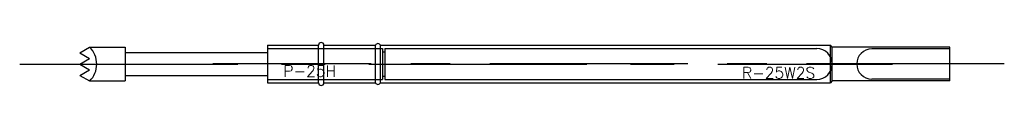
# Model space of a CAD drawing. Header units: millimetres. Extents: x -1657 to 8845, y -11980 to 3013.
# Tile 226 of 256: x 687.63 to 731.21, y 1816.81 to 1818.71. Entities that reach past the tile are written whole.
import ezdxf

# ---------------------------------------------------------------- set-up
doc = ezdxf.new("R2010")
doc.units = ezdxf.units.MM
doc.linetypes.add('CENTER', pattern=[2, 1.25, -0.25, 0.25, -0.25])
doc.layers.add('探针', color=90, linetype='Continuous')
doc.layers.add('探针套', color=2, linetype='Continuous')
doc.styles.add('AE', font='SIMPLEX', dxfattribs={"oblique": 30, "height": 3, "bigfont": 'AE'})

# ---------------------------------------------------------------- blocks, each defined once
blk = doc.blocks.new('23E51')
at = {"layer": '探针'}
for p, q in [((2.664, 0.5), (3.097, 0.75)), ((2.664, 0.5), (3.097, 0.25)), ((3.097, 0.75), (4.664, 0.75)), ((4.664, 0.75), (4.664, -0.75)), ((4.664, 0.51), (10.964, 0.51)), ((10.964, 0.682), (10.964, -0.678)), ((10.964, 0.682), (16.064, 0.682)), ((16.064, 0.682), (16.064, -0.678)), ((16.064, 0.54), (16.164, 0.54)), ((16.164, 0.682), (35.284, 0.682)), ((16.164, 0.682), (16.164, -0.678)), ((2.664, 0), (3.097, 0.25)), ((2.664, 0), (3.097, -0.25)), ((2.664, -0.5), (3.097, -0.25)), ((2.664, -0.5), (3.097, -0.75)), ((3.097, -0.75), (4.664, -0.75)), ((4.664, -0.51), (10.964, -0.51)), ((10.964, -0.678), (16.064, -0.678)), ((16.064, -0.54), (16.164, -0.54)), ((16.164, -0.678), (35.284, -0.678))]:
    blk.add_line(p, q, dxfattribs=at)
at = {"layer": '探针', "color": 1, "linetype": 'CENTER', "ltscale": 7.7256}
blk.add_line((0, 0), (38.628, 0), dxfattribs=at)
at = {"layer": '探针'}
for centre, radius, start, end in [((2.358, 0), 1.053, 314.5668, 45.4332), ((35.284, 0.002), 0.68, 270, 90)]:
    blk.add_arc(centre, radius, start, end, dxfattribs=at)
at = {"layer": '探针', "style": 'AE'}
blk.add_text('P-25H', height=0.5, dxfattribs=at).set_placement((11.67, -0.559))
blk = doc.blocks.new('23EAB')
at = {"layer": '探针套'}
for p, q in [((-32.616, 0.83), (-30.356, 0.83)), ((-32.616, 0.83), (-32.616, -0.83)), ((-30.356, -0.83), (-30.356, 0.83)), ((-30.116, 0.83), (-27.834, 0.83)), ((-30.116, -0.83), (-30.116, 0.83)), ((-27.834, -0.83), (-27.834, 0.83)), ((-27.616, -0.83), (-27.616, 0.83)), ((-27.616, 0.83), (-7.698, 0.83)), ((-7.698, -0.83), (-7.698, 0.83)), ((-7.616, 0.74), (-7.698, 0.83)), ((-2.416, 0.74), (-7.616, 0.74)), ((-7.616, -0.74), (-7.616, 0.74)), ((-2.416, 0.665), (-5.866, 0.665)), ((-2.416, -0.74), (-2.416, 0.74)), ((-32.616, -0.83), (-30.356, -0.83)), ((-30.116, -0.83), (-27.834, -0.83)), ((-27.616, -0.83), (-7.698, -0.83)), ((-7.616, -0.74), (-7.698, -0.83)), ((-2.416, -0.74), (-7.616, -0.74)), ((-2.416, -0.665), (-5.866, -0.665))]:
    blk.add_line(p, q, dxfattribs=at)
at = {"layer": '探针套', "color": 1, "linetype": 'CENTER', "ltscale": 7.0064}
blk.add_line((0, 0), (-35.032, 0), dxfattribs=at)
at = {"layer": '探针套'}
for centre, radius, start, end in [((-30.236, 0.83), 0.12, 0, 180), ((-27.725, 0.78), 0.12, 24.6243, 155.3757), ((-5.866, 0), 0.665, 90, 270), ((-30.236, -0.83), 0.12, 180, 0), ((-27.725, -0.78), 0.12, 204.6243, 335.3757)]:
    blk.add_arc(centre, radius, start, end, dxfattribs=at)
at = {"layer": '探针套', "style": 'AE'}
blk.add_text('R-25W2S', height=0.5, dxfattribs=at).set_placement((-11.609, -0.643))

msp = doc.modelspace()

# ---------------------------------------------------------------- block references
at = {"layer": '探针', "ltscale": 3}
msp.add_blockref('23E51', (687.6324, 1817.7544), dxfattribs=at)
at = {"layer": '探针套', "ltscale": 3}
msp.add_blockref('23EAB', (731.2124, 1817.7567), dxfattribs=at)

doc.saveas('drawing.dxf')
